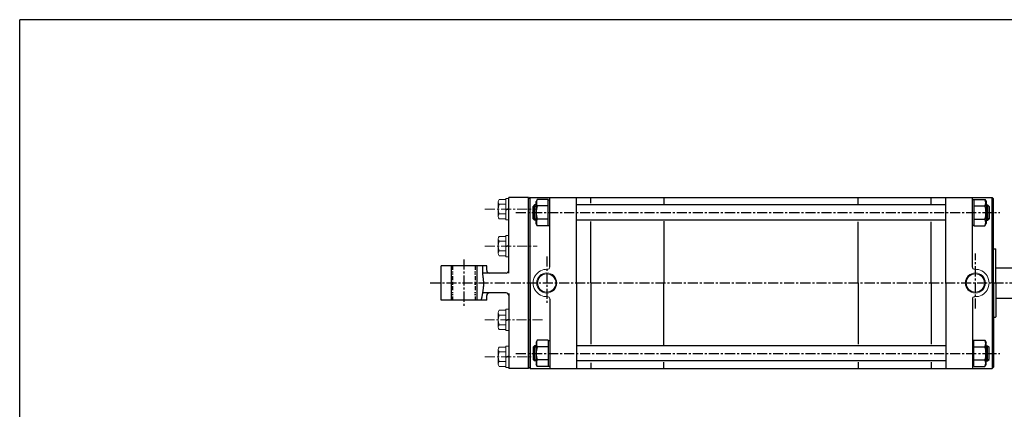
# Model space of a CAD drawing. Header units: millimetres. Extents: x -985 to 985, y -705 to 705.
# Tile 2 of 3: x -985 to 311, y 193 to 705. Entities that reach past the tile are written whole.
import ezdxf

# ---------------------------------------------------------------- set-up
doc = ezdxf.new("R2010")
doc.units = ezdxf.units.MM
doc.header["$LTSCALE"] = 0.416667
doc.linetypes.add('CENTER', pattern=[50.8, 31.75, -6.35, 6.35, -6.35])
doc.linetypes.add('DIVIDE', pattern=[31.75, 12.7, -6.35, 0, -6.35, 0, -6.35])
doc.layers.add('ZUWAKU', color=7, linetype='Continuous')

# ---------------------------------------------------------------- blocks, each defined once
blk = doc.blocks.new('DC_GROUP_Φ200_16')
at = {"color": 4, "linetype": 'Continuous', "lineweight": 25}
for p, q in [((-303.9, 283.8), (-305.6, 281)), ((-305.6, 281), (-305.6, 252)), ((-289.6, 283.8), (-303.9, 283.8)), ((-289.6, 275.2), (-303.9, 275.2)), ((-289.6, 283.8), (-289.6, 249.2)), ((-289.6, 283.4), (-289.6, 249.6)), ((-289.6, 283.4), (-287.5, 283.4)), ((-303.9, 249.2), (-305.6, 252)), ((-289.6, 257.8), (-303.9, 257.8)), ((-289.6, 249.2), (-303.9, 249.2)), ((-289.6, 249.6), (-287.5, 249.6))]:
    blk.add_line(p, q, dxfattribs=at)
for centre, radius, start, end in [((-281.7, 266.5), 23.8, 158.7017, 201.2983), ((-296.4, 279.5), 8.66, 150, 210), ((-296.4, 253.5), 8.66, 150, 210)]:
    blk.add_arc(centre, radius, start, end, dxfattribs=at)
blk = doc.blocks.new('DC_GROUP_Φ200_17')
at = {"color": 4, "linetype": 'Continuous', "lineweight": 25}
for p, q in [((270.6, 283.4), (268.5, 283.4)), ((270.6, 249.2), (270.6, 283.8)), ((270.6, 283.8), (285, 283.8)), ((270.6, 249.6), (270.6, 283.4)), ((270.6, 275.2), (285, 275.2)), ((285, 283.8), (286.6, 281)), ((286.6, 252), (286.6, 281)), ((270.6, 249.6), (268.5, 249.6)), ((270.6, 257.8), (285, 257.8)), ((270.6, 249.2), (285, 249.2)), ((285, 249.2), (286.6, 252))]:
    blk.add_line(p, q, dxfattribs=at)
for centre, radius, start, end in [((277.5, 279.5), 8.66, 330, 30), ((262.8, 266.5), 23.8, 338.7017, 21.2983), ((277.5, 253.5), 8.66, 330, 30)]:
    blk.add_arc(centre, radius, start, end, dxfattribs=at)
blk = doc.blocks.new('DC_GROUP_Φ200_18')
at = {"color": 4, "linetype": 'Continuous', "lineweight": 25}
for p, q in [((-303.9, 468.8), (-305.6, 466)), ((-289.6, 468.8), (-303.9, 468.8)), ((-289.6, 434.2), (-289.6, 468.8)), ((-289.6, 434.6), (-289.6, 468.4)), ((-289.6, 468.4), (-287.5, 468.4)), ((-305.6, 437), (-305.6, 466)), ((-289.6, 460.2), (-303.9, 460.2)), ((-289.6, 442.8), (-303.9, 442.8)), ((-303.9, 434.2), (-305.6, 437)), ((-289.6, 434.2), (-303.9, 434.2)), ((-289.6, 434.6), (-287.5, 434.6))]:
    blk.add_line(p, q, dxfattribs=at)
for centre, radius, start, end in [((-296.4, 464.5), 8.66, 150, 210), ((-281.7, 451.5), 23.8, 158.7017, 201.2983), ((-296.4, 438.5), 8.66, 150, 210)]:
    blk.add_arc(centre, radius, start, end, dxfattribs=at)
blk = doc.blocks.new('DC_GROUP_Φ200_19')
at = {"color": 4, "linetype": 'Continuous', "lineweight": 25}
for p, q in [((270.6, 468.4), (268.5, 468.4)), ((270.6, 468.8), (270.6, 434.2)), ((270.6, 468.8), (285, 468.8)), ((270.6, 468.4), (270.6, 434.6)), ((285, 468.8), (286.6, 466)), ((270.6, 460.2), (285, 460.2)), ((286.6, 466), (286.6, 437)), ((270.6, 442.8), (285, 442.8)), ((270.6, 434.6), (268.5, 434.6)), ((270.6, 434.2), (285, 434.2)), ((285, 434.2), (286.6, 437))]:
    blk.add_line(p, q, dxfattribs=at)
for centre, radius, start, end in [((277.5, 464.5), 8.66, 330, 30), ((262.8, 451.5), 23.8, 338.7017, 21.2983), ((277.5, 438.5), 8.66, 330, 30)]:
    blk.add_arc(centre, radius, start, end, dxfattribs=at)
blk = doc.blocks.new('DC_GROUP_Φ200_59')
at = {"color": 4, "linetype": 'Continuous', "lineweight": 25}
for p, q in [((-376, 378.2), (-376.1, 377.8)), ((-376.1, 377.8), (-376.1, 377.3)), ((-376.1, 377.3), (-376.1, 376.9)), ((-376.1, 376.9), (-376.1, 376.5)), ((-376.1, 376.5), (-376.1, 376)), ((-376.1, 376), (-376.1, 375.6)), ((-375.9, 379.8), (-376, 379.4)), ((-376, 379.4), (-376, 379)), ((-376, 379), (-376, 378.6)), ((-376, 378.6), (-376, 378.2)), ((-375.8, 380.9), (-375.9, 380.5)), ((-375.9, 380.5), (-375.9, 380.2)), ((-375.9, 380.2), (-375.9, 379.8)), ((-376.1, 375.6), (-376.1, 375.1)), ((-376.1, 375.1), (-376.1, 374.6)), ((-376.1, 374.6), (-376.1, 374.1)), ((-376.1, 374.1), (-376.1, 373.6)), ((-376.1, 373.6), (-376.1, 373.1)), ((-376.1, 373.1), (-376, 372.6)), ((-376, 372.6), (-376, 372)), ((-376, 372), (-375.9, 371.4)), ((-375.9, 371.4), (-375.9, 370.8)), ((-375.9, 370.8), (-375.8, 370.2)), ((-375.8, 370.2), (-375.8, 369.6)), ((-375.8, 369.6), (-375.7, 369)), ((-375.7, 369), (-375.6, 368.3)), ((-375.6, 368.3), (-375.5, 367.7)), ((-375.5, 367.7), (-375.5, 367)), ((-375.5, 367), (-375.4, 366.3)), ((-375.4, 366.3), (-375.3, 365.7)), ((-375.3, 365.7), (-375.2, 365)), ((-375.2, 365), (-375.2, 364.3)), ((-375.2, 364.3), (-375.1, 363.6)), ((-375.1, 363.6), (-375, 362.9)), ((-375, 362.9), (-375, 362.2)), ((-375.3, 350.7), (-375.4, 350.1)), ((-375.4, 350.1), (-375.4, 349.5)), ((-375.2, 351.3), (-375.3, 350.7)), ((-375.1, 352), (-375.2, 351.3)), ((-375, 353.2), (-375.1, 352.6)), ((-375.1, 352.6), (-375.1, 352)), ((-375, 362.2), (-374.9, 361.5)), ((-374.9, 354.6), (-375, 353.9)), ((-375, 353.9), (-375, 353.2)), ((-374.9, 361.5), (-374.9, 360.7)), ((-374.9, 360.7), (-374.9, 360)), ((-374.9, 360), (-374.8, 359.3)), ((-374.8, 355.9), (-374.9, 355.2)), ((-374.9, 355.2), (-374.9, 354.6)), ((-374.8, 359.3), (-374.8, 358.6)), ((-374.8, 358.6), (-374.8, 357.9)), ((-374.8, 357.9), (-374.8, 357.3)), ((-374.8, 357.3), (-374.8, 356.6)), ((-374.8, 356.6), (-374.8, 355.9)), ((-377.7, 337.3), (-377.8, 336.8)), ((-377.6, 337.7), (-377.7, 337.3)), ((-377.5, 338.2), (-377.6, 337.7)), ((-377.4, 338.6), (-377.5, 338.2)), ((-377.3, 339.1), (-377.4, 338.6)), ((-377.2, 339.5), (-377.3, 339.1)), ((-377.1, 340), (-377.2, 339.5)), ((-377, 340.5), (-377.1, 340)), ((-376.9, 340.9), (-377, 340.5)), ((-376.8, 341.4), (-376.9, 340.9)), ((-376.7, 341.9), (-376.8, 341.4)), ((-376.6, 342.4), (-376.7, 341.9)), ((-376.5, 342.9), (-376.6, 342.4)), ((-376.4, 343.9), (-376.5, 343.4)), ((-376.5, 343.4), (-376.5, 342.9)), ((-376.3, 344.4), (-376.4, 343.9)), ((-376.2, 344.9), (-376.3, 344.4)), ((-376.1, 345.5), (-376.2, 344.9)), ((-376, 346), (-376.1, 345.5)), ((-375.9, 346.6), (-376, 346)), ((-375.8, 347.1), (-375.9, 346.6)), ((-375.7, 347.7), (-375.8, 347.1)), ((-375.6, 348.3), (-375.7, 347.7)), ((-375.5, 348.9), (-375.6, 348.3)), ((-375.4, 349.5), (-375.5, 348.9)), ((-377.8, 336.8), (-377.8, 336.4))]:
    blk.add_line(p, q, dxfattribs=at)
blk = doc.blocks.new('DC_GROUP_Φ200_60')
at = {"color": 4, "linetype": 'Continuous', "lineweight": 13}
for p, q in [((-341.5, 324.5), (-345.5, 324.5)), ((-345.5, 324.5), (-345.5, 296.5)), ((-341.5, 324.5), (-341.5, 296.5)), ((-355.5, 320), (-355.5, 301)), ((-345.5, 323.2), (-354.2, 323.2)), ((-345.5, 316.9), (-354.2, 316.9)), ((-345.5, 310.5), (-341.5, 311.6)), ((-345.5, 304.2), (-354.2, 304.2)), ((-345.5, 309.4), (-341.5, 310.5)), ((-345.5, 297.8), (-354.2, 297.8)), ((-341.5, 296.5), (-345.5, 296.5))]:
    blk.add_line(p, q, dxfattribs=at)
for centre, radius, start, end in [((-350.9, 320), 4.6, 136.3665, 223.6335), ((-339, 310.5), 16.5, 157.363, 202.637), ((-350.9, 301), 4.6, 136.3665, 223.6335)]:
    blk.add_arc(centre, radius, start, end, dxfattribs=at)
blk = doc.blocks.new('DC_GROUP_Φ200_61')
at = {"color": 4, "linetype": 'Continuous', "lineweight": 13}
for p, q in [((-345.5, 274.7), (-354.2, 274.7)), ((-341.5, 276), (-345.5, 276)), ((-345.5, 276), (-345.5, 248)), ((-341.5, 276), (-341.5, 248)), ((-355.5, 271.5), (-355.5, 252.5)), ((-345.5, 268.4), (-354.2, 268.4)), ((-345.5, 262), (-341.5, 263.1)), ((-345.5, 260.9), (-341.5, 262)), ((-345.5, 255.7), (-354.2, 255.7)), ((-345.5, 249.3), (-354.2, 249.3)), ((-341.5, 248), (-345.5, 248))]:
    blk.add_line(p, q, dxfattribs=at)
for centre, radius, start, end in [((-350.9, 271.5), 4.6, 136.3665, 223.6335), ((-339, 262), 16.5, 157.363, 202.637), ((-350.9, 252.5), 4.6, 136.3665, 223.6335)]:
    blk.add_arc(centre, radius, start, end, dxfattribs=at)
blk = doc.blocks.new('DC_GROUP_Φ200_62')
at = {"color": 4, "linetype": 'Continuous', "lineweight": 13}
for p, q in [((-355.5, 417), (-355.5, 398)), ((-345.5, 420.2), (-354.2, 420.2)), ((-341.5, 421.5), (-345.5, 421.5)), ((-345.5, 421.5), (-345.5, 393.5)), ((-341.5, 421.5), (-341.5, 393.5)), ((-345.5, 413.9), (-354.2, 413.9)), ((-345.5, 407.5), (-341.5, 408.6)), ((-345.5, 406.4), (-341.5, 407.5)), ((-345.5, 401.2), (-354.2, 401.2)), ((-345.5, 394.8), (-354.2, 394.8)), ((-341.5, 393.5), (-345.5, 393.5))]:
    blk.add_line(p, q, dxfattribs=at)
for centre, radius, start, end in [((-350.9, 417), 4.6, 136.3665, 223.6335), ((-339, 407.5), 16.5, 157.363, 202.637), ((-350.9, 398), 4.6, 136.3665, 223.6335)]:
    blk.add_arc(centre, radius, start, end, dxfattribs=at)
blk = doc.blocks.new('DC_GROUP_Φ200_63')
at = {"color": 4, "linetype": 'Continuous', "lineweight": 13}
for p, q in [((-345.5, 468.7), (-354.2, 468.7)), ((-341.5, 470), (-345.5, 470)), ((-345.5, 470), (-345.5, 442)), ((-341.5, 470), (-341.5, 442)), ((-355.5, 465.5), (-355.5, 446.5)), ((-345.5, 462.4), (-354.2, 462.4)), ((-345.5, 456), (-341.5, 457.1)), ((-345.5, 454.9), (-341.5, 456)), ((-345.5, 449.7), (-354.2, 449.7)), ((-345.5, 443.3), (-354.2, 443.3)), ((-341.5, 442), (-345.5, 442))]:
    blk.add_line(p, q, dxfattribs=at)
for centre, radius, start, end in [((-350.9, 465.5), 4.6, 136.3665, 223.6335), ((-339, 456), 16.5, 157.363, 202.637), ((-350.9, 446.5), 4.6, 136.3665, 223.6335)]:
    blk.add_arc(centre, radius, start, end, dxfattribs=at)

msp = doc.modelspace()

# ---------------------------------------------------------------- linework, layer by layer
at = {"color": 4, "linetype": 'Continuous', "lineweight": 25}
for p, q in [((-341.463, 372.006), (-341.463, 471.506)), ((-315.463, 471.506), (-341.463, 471.506)), ((-313.463, 471.506), (-315.463, 469.506)), ((-315.463, 246.506), (-315.463, 471.506)), ((-315.463, 359.006), (-315.463, 469.506)), ((-313.463, 471.506), (294.537, 471.506)), ((-313.463, 359.006), (-313.463, 471.506)), ((-287.463, 379.983), (-287.463, 471.506)), ((-252.463, 359.006), (-252.463, 471.506)), ((-233.363, 464.129), (-233.363, 471.506)), ((-137.263, 471.506), (-137.263, 462.9)), ((118.337, 463.065), (118.337, 471.506)), ((214.437, 463.065), (214.437, 471.506)), ((233.537, 359.006), (233.537, 471.506)), ((268.537, 379.983), (268.537, 471.506)), ((294.537, 471.506), (296.537, 469.506)), ((294.537, 359.006), (294.537, 471.506)), ((296.537, 359.006), (296.537, 469.506)), ((-307.463, 461.506), (-309.463, 459.506)), ((-309.463, 443.506), (-309.463, 459.506)), ((-309.063, 459.906), (-305.563, 459.906)), ((-305.563, 461.506), (-307.463, 461.506)), ((-307.463, 441.506), (-307.463, 461.506)), ((233.537, 461.506), (-252.463, 461.506)), ((286.637, 461.506), (288.537, 461.506)), ((290.137, 459.906), (286.637, 459.906)), ((288.537, 461.506), (290.537, 459.506)), ((288.537, 461.506), (288.537, 441.506)), ((290.537, 459.506), (290.537, 443.506)), ((-307.463, 441.506), (-309.463, 443.506)), ((-309.063, 443.106), (-305.563, 443.106)), ((-305.563, 441.506), (-307.463, 441.506)), ((233.537, 441.506), (-252.463, 441.506)), ((290.137, 443.106), (286.637, 443.106)), ((286.637, 441.506), (288.537, 441.506)), ((288.537, 441.506), (290.537, 443.506)), ((-233.363, 359.006), (-233.363, 439.618)), ((-137.263, 440.328), (-137.263, 359.006)), ((118.337, 359.006), (118.337, 439.463)), ((214.437, 359.006), (214.437, 439.463)), ((296.537, 404.006), (299.037, 404.006)), ((299.037, 404.006), (299.537, 403.506)), ((299.537, 359.006), (299.537, 403.506)), ((-430.463, 336.506), (-430.463, 381.506)), ((-370.463, 381.506), (-430.463, 381.506)), ((-417.463, 381.506), (-417.463, 336.506)), ((-383.463, 381.006), (-382.963, 381.506)), ((-383.463, 381.006), (-383.463, 337.006)), ((-370.463, 375.863), (-370.463, 381.506)), ((299.537, 379.006), (321.497, 379.006)), ((-344.963, 372.006), (-375.987, 372.006)), ((-315.463, 359.006), (-315.463, 248.506)), ((-313.463, 359.006), (-313.463, 246.506)), ((-252.463, 359.006), (-252.463, 246.506)), ((-233.363, 359.006), (-233.363, 278.395)), ((-137.263, 277.685), (-137.263, 359.006)), ((118.337, 359.006), (118.337, 278.55)), ((214.437, 359.006), (214.437, 278.55)), ((233.537, 359.006), (233.537, 246.506)), ((294.537, 359.006), (294.537, 246.506)), ((296.537, 359.006), (296.537, 248.506)), ((299.537, 359.006), (299.537, 314.506)), ((-383.463, 337.006), (-382.963, 336.506)), ((-344.963, 346.006), (-375.987, 346.006)), ((-370.463, 336.506), (-370.463, 342.506)), ((-341.463, 344.981), (-341.463, 246.506)), ((-287.463, 338.03), (-287.463, 246.506)), ((268.537, 338.03), (268.537, 246.506)), ((299.537, 339.006), (321.497, 339.006)), ((-370.463, 336.506), (-430.463, 336.506)), ((296.537, 314.006), (299.037, 314.006)), ((299.037, 314.006), (299.537, 314.506)), ((-307.463, 276.506), (-309.463, 274.506)), ((-309.463, 274.506), (-309.463, 258.506)), ((-309.063, 274.906), (-305.563, 274.906)), ((-305.563, 276.506), (-307.463, 276.506)), ((-307.463, 276.506), (-307.463, 256.506)), ((233.537, 276.506), (-252.463, 276.506)), ((286.637, 276.506), (288.537, 276.506)), ((290.137, 274.906), (286.637, 274.906)), ((288.537, 276.506), (290.537, 274.506)), ((288.537, 256.506), (288.537, 276.506)), ((290.537, 258.506), (290.537, 274.506)), ((-315.463, 246.506), (-341.463, 246.506)), ((-313.463, 246.506), (-315.463, 248.506)), ((-313.463, 246.506), (294.537, 246.506)), ((-307.463, 256.506), (-309.463, 258.506)), ((-309.063, 258.106), (-305.563, 258.106)), ((-305.563, 256.506), (-307.463, 256.506)), ((233.537, 256.506), (-252.463, 256.506)), ((-233.363, 253.883), (-233.363, 246.506)), ((-137.263, 246.506), (-137.263, 255.113)), ((118.337, 254.948), (118.337, 246.506)), ((214.437, 254.948), (214.437, 246.506)), ((290.137, 258.106), (286.637, 258.106)), ((286.637, 256.506), (288.537, 256.506)), ((288.537, 256.506), (290.537, 258.506)), ((294.537, 246.506), (296.537, 248.506))]:
    msp.add_line(p, q, dxfattribs=at)
at = {"color": 4, "linetype": 'CENTER', "lineweight": 13}
for p, q in [((-372.812, 456.006), (-304.024, 456.006)), ((-372.812, 407.506), (-304.024, 407.506)), ((-296.858, 310.506), (-372.812, 310.506)), ((-372.812, 262.006), (-308.323, 262.006))]:
    msp.add_line(p, q, dxfattribs=at)
at = {"color": 4, "linetype": 'CENTER', "lineweight": 25}
for p, q in [((-332.109, 451.506), (304.727, 451.506)), ((-400.463, 390.01), (-400.463, 329.078)), ((-291.463, 393.704), (-291.463, 330.301)), ((272.537, 325.365), (272.537, 397.822)), ((-444.667, 359.006), (429.727, 359.006)), ((-332.109, 266.506), (304.727, 266.506))]:
    msp.add_line(p, q, dxfattribs=at)
at = {"color": 4, "linetype": 'DIVIDE', "lineweight": 25}
for p, q in [((-415.463, 381.506), (-415.463, 336.506)), ((-385.463, 381.506), (-385.463, 336.506))]:
    msp.add_line(p, q, dxfattribs=at)
at = {"color": 4, "linetype": 'Continuous', "lineweight": 13}
for centre, radius in [((-291.463, 359.006), 13.194), ((-291.463, 359.006), 11.994), ((272.537, 359.006), 13.194), ((272.537, 359.006), 11.994)]:
    msp.add_circle(centre, radius, dxfattribs=at)
for centre, radius, start, end in [((-291.463, 359.006), 18, 86.815964, 273.184036), ((-290.463, 379.983), 3, 267.270597, 0), ((271.537, 379.983), 3, 180, 272.729403), ((272.537, 359.006), 18, 266.815964, 93.184036), ((-290.463, 338.03), 3, 0, 92.729403), ((271.537, 338.03), 3, 87.270597, 180)]:
    msp.add_arc(centre, radius, start, end, dxfattribs=at)
at = {"color": 4, "linetype": 'Continuous', "lineweight": 25}
for centre, start, end in [((-366.963, 375.506), 180, 270), ((-344.963, 375.506), 270, 0), ((-366.963, 342.506), 90, 180), ((-344.963, 342.506), 0, 90)]:
    msp.add_arc(centre, 3.5, start, end, dxfattribs=at)
at = {"layer": 'ZUWAKU', "color": 5, "linetype": 'Continuous', "lineweight": 25}
for p in [(-985, -673.75), (955, 705)]:
    msp.add_line(p, (-985, 705), dxfattribs=at)

# ---------------------------------------------------------------- block references
at = {"linetype": 'Continuous'}
for name in ['DC_GROUP_Φ200_63', 'DC_GROUP_Φ200_18', 'DC_GROUP_Φ200_19', 'DC_GROUP_Φ200_62', 'DC_GROUP_Φ200_59', 'DC_GROUP_Φ200_60', 'DC_GROUP_Φ200_61', 'DC_GROUP_Φ200_16', 'DC_GROUP_Φ200_17']:
    msp.add_blockref(name, (0, 0), dxfattribs=at)

doc.saveas('drawing.dxf')
